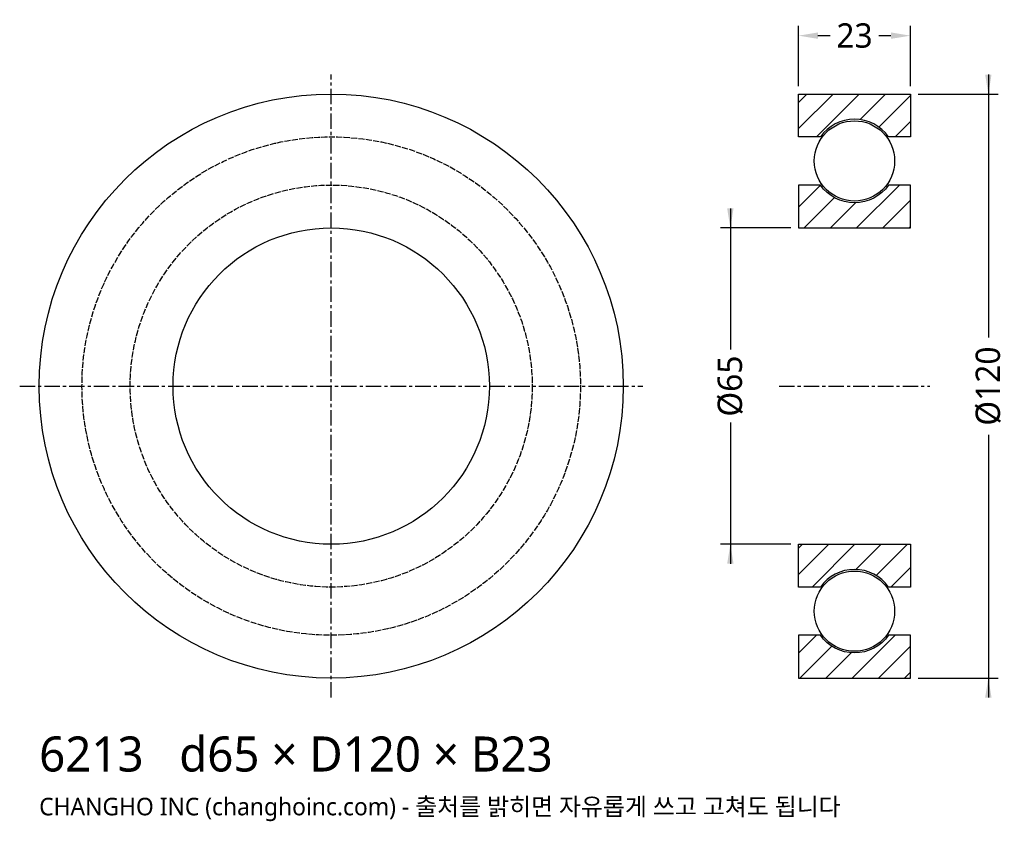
# Model space of a CAD drawing. Header units: millimetres. Extents: x -64 to 138, y -89 to 75.
import ezdxf

# ---------------------------------------------------------------- set-up
doc = ezdxf.new("R2010")
doc.units = ezdxf.units.MM
doc.linetypes.add('CENTER', pattern=[5.08, 3.175, -0.635, 0.635, -0.635])
doc.linetypes.add('DASHED', pattern=[1.524, 1.27, -0.254])
for name, color, linetype in [('문자', 7, 'CONTINUOUS'), ('숨은선', 3, 'DASHED'), ('외형선', 7, 'CONTINUOUS'), ('중심선', 1, 'CENTER'), ('치수', 4, 'CONTINUOUS'), ('해칭', 8, 'CONTINUOUS')]:
    doc.layers.add(name, color=color, linetype=linetype)
doc.styles.add('CH_KOR', font='malgun.ttf')
doc.dimstyles.new('CH_DIM', dxfattribs={"dimtxt": 2.5, "dimasz": 2, "dimexe": 1, "dimexo": 0.8, "dimgap": 0.8, "dimtad": 1, "dimdec": 0, "dimtxsty": 'CH_KOR', "dimcen": 2.5, "dimclrd": 4, "dimclre": 4, "dimclrt": 4, "dimazin": 3, "dimtfac": 1, "dimtmove": 0, "dimatfit": 3})

# ---------------------------------------------------------------- blocks, each defined once
blk = doc.blocks.new('_CLOSEDFILLED')
at = {"color": 0, "linetype": 'BYBLOCK'}
blk.add_solid([(-1, 0.164), (0, 0), (-1, -0.164)], dxfattribs=at)
blk = doc.blocks.new('*D1')
at = {"color": 4}
for p, q in [((135, 64), (135, 10)), ((120.6, 60), (137, 60)), ((135, -10), (135, -64)), ((120.6, -60), (137, -60))]:
    blk.add_line(p, q, dxfattribs=at)
at = {"layer": 'Defpoints'}
for p in [(119, 60), (135, 60), (119, -60)]:
    blk.add_point(p, dxfattribs=at)
at = {"layer": '치수', "color": 4, "xscale": 4, "yscale": 4}
for p, rotation in [((135, 60), 270), ((135, -60), 90)]:
    blk.add_blockref('_CLOSEDFILLED', p, dxfattribs=dict(at, rotation=rotation))
at = {"layer": '치수', "color": 4, "insert": (135, 0), "char_height": 5, "attachment_point": 5, "rotation": 90, "style": 'CH_KOR'}
blk.add_mtext('Ø120', dxfattribs=at)
blk = doc.blocks.new('*D2')
at = {"color": 4}
for p, q in [((82, 36.5), (82, 7.5)), ((94.4, 32.5), (80, 32.5)), ((82, -7.5), (82, -36.5)), ((94.4, -32.5), (80, -32.5))]:
    blk.add_line(p, q, dxfattribs=at)
at = {"layer": 'Defpoints'}
for p in [(82, 32.5), (96, 32.5), (96, -32.5)]:
    blk.add_point(p, dxfattribs=at)
at = {"layer": '치수', "color": 4, "xscale": 4, "yscale": 4}
for p, rotation in [((82, 32.5), 270), ((82, -32.5), 90)]:
    blk.add_blockref('_CLOSEDFILLED', p, dxfattribs=dict(at, rotation=rotation))
at = {"layer": '치수', "color": 4, "insert": (82, 0), "char_height": 5, "attachment_point": 5, "rotation": 90, "style": 'CH_KOR'}
blk.add_mtext('Ø65', dxfattribs=at)
blk = doc.blocks.new('*D3')
at = {"color": 4}
for p, q in [((96, 61.6), (96, 74)), ((119, 61.6), (119, 74)), ((100, 72), (102.5, 72)), ((112.5, 72), (115, 72))]:
    blk.add_line(p, q, dxfattribs=at)
at = {"layer": 'Defpoints'}
for p in [(96, 72), (96, 60), (119, 60)]:
    blk.add_point(p, dxfattribs=at)
at = {"layer": '치수', "color": 4, "xscale": 4, "yscale": 4, "rotation": 180}
blk.add_blockref('_CLOSEDFILLED', (96, 72), dxfattribs=at)
at = {"layer": '치수', "color": 4, "xscale": 4, "yscale": 4}
blk.add_blockref('_CLOSEDFILLED', (119, 72), dxfattribs=at)
at = {"layer": '치수', "color": 4, "insert": (107.5, 72), "char_height": 5, "attachment_point": 5, "style": 'CH_KOR'}
blk.add_mtext('23', dxfattribs=at)

msp = doc.modelspace()

# ---------------------------------------------------------------- hatches: boundary and pattern name
at = {"layer": '해칭'}
h = msp.add_hatch(dxfattribs=at)
h.set_pattern_fill('ANSI31', scale=1.2)
h.paths.add_polyline_path([(96, 60), (119, 60), (119, 51.2), (114.51, 51.2, 0.51797), (100.49, 51.2), (96, 51.2)])
h = msp.add_hatch(dxfattribs=at)
h.set_pattern_fill('ANSI31', scale=1.2)
h.paths.add_polyline_path([(96, 32.5), (119, 32.5), (119, 41.3), (114.51, 41.3, -0.51797), (100.49, 41.3), (96, 41.3)])
h = msp.add_hatch(dxfattribs=at)
h.set_pattern_fill('ANSI31', scale=1.2)
h.paths.add_polyline_path([(96, -32.5), (119, -32.5), (119, -41.3), (114.51, -41.3, 0.51797), (100.49, -41.3), (96, -41.3)])
h = msp.add_hatch(dxfattribs=at)
h.set_pattern_fill('ANSI31', scale=1.2)
h.paths.add_polyline_path([(96, -60), (119, -60), (119, -51.2), (114.51, -51.2, -0.51797), (100.49, -51.2), (96, -51.2)])

# ---------------------------------------------------------------- linework, layer by layer
at = {"layer": '숨은선'}
for radius in [51.2, 41.3]:
    msp.add_circle((0, 0), radius, dxfattribs=at)
at = {"layer": '외형선'}
for points in [[(96, 60), (119, 60), (119, 51.2), (114.51, 51.2, 0.51797), (100.49, 51.2), (96, 51.2)], [(96, 32.5), (119, 32.5), (119, 41.3), (114.51, 41.3, -0.51797), (100.49, 41.3), (96, 41.3)], [(96, -32.5), (119, -32.5), (119, -41.3), (114.51, -41.3, 0.51797), (100.49, -41.3), (96, -41.3)], [(96, -60), (119, -60), (119, -51.2), (114.51, -51.2, -0.51797), (100.49, -51.2), (96, -51.2)]]:
    msp.add_lwpolyline(points, format="xyb", close=True, dxfattribs=at)
for centre, radius in [((0, 0), 60), ((107.5, 46.25), 8.25), ((0, 0), 32.5), ((107.5, -46.25), 8.25)]:
    msp.add_circle(centre, radius, dxfattribs=at)
at = {"layer": '중심선'}
for p, q in [((0, -64), (0, 64)), ((-64, 0), (64, 0)), ((92, 0), (123, 0))]:
    msp.add_line(p, q, dxfattribs=at)

# ---------------------------------------------------------------- texts
at = {"layer": '문자', "style": 'CH_KOR'}
for s, height, p in [('6213   d65 × D120 × B23', 7.2, (-60, -79.2)), ('CHANGHO INC (changhoinc.com) - 출처를 밝히면 자유롭게 쓰고 고쳐도 됩니다', 3.6, (-60, -88.2))]:
    msp.add_text(s, height=height, dxfattribs=at).set_placement(p)

# ---------------------------------------------------------------- dimensions: what is measured, and where the dimension line sits
at = {"layer": '치수'}
dim = msp.add_linear_dim(base=(96, 72), p1=(96, 60), p2=(119, 60), dimstyle='CH_DIM', override={"dimscale": 2}, dxfattribs=at)
dim.commit()
dim.dimension.update_dxf_attribs({"geometry": '*D3', "text_midpoint": (107.5, 72)})
for base, p1, p2, text, picture, middle in [((135, 60), (119, 60), (119, -60), 'Ø120', '*D1', (135, 0)), ((82, 32.5), (96, 32.5), (96, -32.5), 'Ø65', '*D2', (82, 0))]:
    dim = msp.add_linear_dim(base=base, p1=p1, p2=p2, angle=90, text=text, dimstyle='CH_DIM', override={"dimscale": 2}, dxfattribs=at)
    dim.commit()
    dim.dimension.update_dxf_attribs({"geometry": picture, "text_midpoint": middle})

doc.saveas('drawing.dxf')
